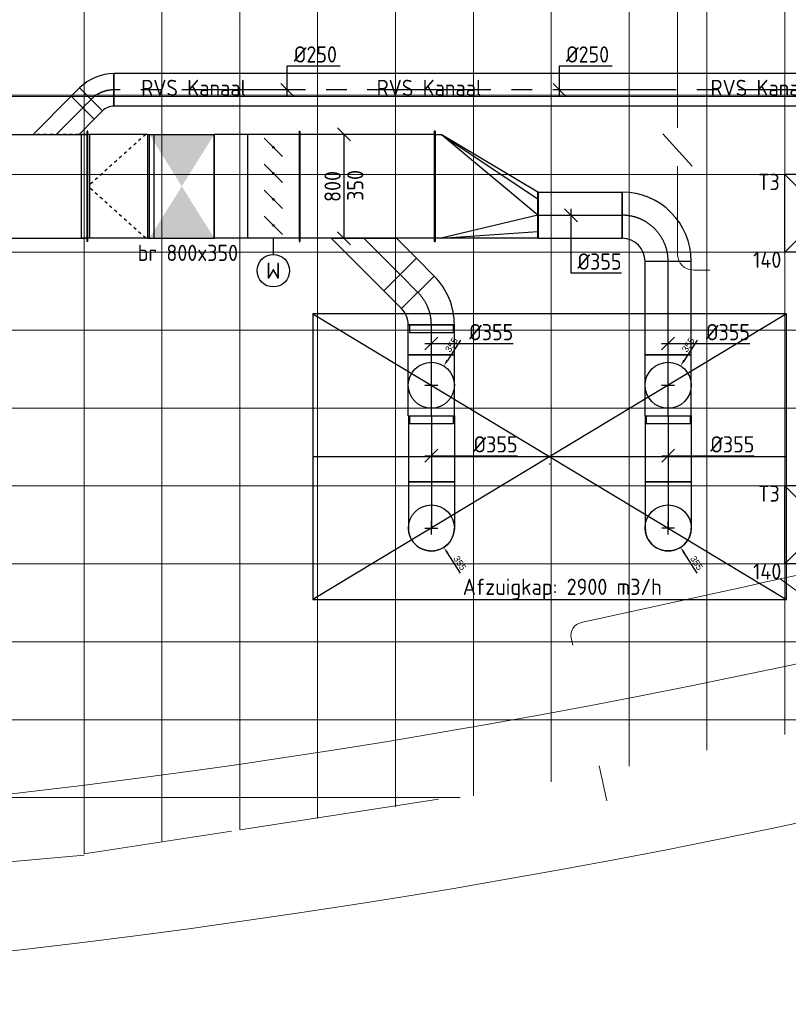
# Model space of a CAD drawing. Header units: millimetres. Extents: x -72425 to 38660, y 7096 to 51783.
# Tile 9 of 54: x -39297 to -33373, y 7096 to 14679. Entities that reach past the tile are written whole.
import ezdxf
from ezdxf.enums import TextEntityAlignment as Align

# ---------------------------------------------------------------- set-up
doc = ezdxf.new("R2010")
doc.units = ezdxf.units.MM
doc.header["$LTSCALE"] = 50
doc.linetypes.add('CENTER2', pattern=[28.575, 19.05, -3.175, 3.175, -3.175])
doc.linetypes.add('STREEPJES', pattern=[0.1, 0.05, -0.05])
for name, color, linetype in [('00att025', 7, 'Continuous'), ('NU-AIR', 6, 'Continuous'), ('WL$1----', 3, 'Continuous'), ('WL570---_RETOUR', 100, 'Continuous'), ('WL570---_RETOUR_HL', 1, 'Continuous'), ('WL570---_TOEVOER', 200, 'Continuous'), ('WL570---_TOEVOER_RST', 3, 'Continuous'), ('WL570---_TOEVOER_RST_HL', 1, 'Continuous'), ('WM570---_RETOUR', 2, 'Continuous'), ('WM570---_RETOUR_PR', 2, 'Continuous'), ('WM570---_TOEVOER', 2, 'Continuous'), ('WM570---_TOEVOER_RST_PR', 1, 'Continuous')]:
    doc.layers.add(name, color=color, linetype=linetype)
for name, color, linetype, lineweight in [('WL570---_BESTAAND-HARTLIJN', 161, 'Continuous', 0), ('WL570---_BESTAAND-MAATVOERING', 161, 'Continuous', 0), ('WL570---_BESTAAND-RETOUR', 140, 'Continuous', 0), ('WL570---_BESTAAND-TOEVOER', 180, 'Continuous', 0), ('WL570---_DEMONTEREN', 10, 'Continuous', 0)]:
    doc.layers.add(name, color=color, linetype=linetype, lineweight=lineweight)
doc.layers.get('WL570---_DEMONTEREN').off()
doc.styles.add('BURO-018', font='ISO96.shx', dxfattribs={"height": 90})
doc.styles.add('BURO-025', font='ISO96.shx', dxfattribs={"height": 125})
doc.styles.add('TSFONT', font='ARIAL.TTF')
doc.dimstyles.new('METOS', dxfattribs={"dimscale": 20, "dimtxt": 2.5, "dimasz": 2.5, "dimexe": 1.25, "dimexo": 0.625, "dimtad": 1, "dimdec": 0, "dimrnd": 10, "dimdsep": 46, "dimtxsty": 'TSFONT', "dimcen": 2.5, "dimclrd": 1, "dimclre": 1, "dimclrt": 2, "dimadec": 0, "dimazin": 0, "dimtfac": 1, "dimtdec": 0, "dimtix": 1, "dimtofl": 0, "dimtmove": 2, "dimatfit": 3, "dimfxl": 0, "dimtolj": 1, "dimtzin": 0, "dimarcsym": 0})

# ---------------------------------------------------------------- blocks, each defined once
blk = doc.blocks.new('A$C33D74301')
at = {"color": 8, "linetype": 'Continuous', "lineweight": 13}
for p, q in [((-31800, -24200), (-31800, -35354.8)), ((-31200, -24200), (-31200, -35232.3)), ((-30600, -24200), (-30600, -35109.8)), ((-30000, -24200), (-30000, -34988)), ((-35400, -35909.4), (-35400, -24725)), ((-34800, -35810.2), (-34800, -24725)), ((-34200, -24725), (-34200, -35723.4)), ((-33600, -24725), (-33600, -35634.8)), ((-33000, -24725), (-33000, -35546.3)), ((-32400, -24725), (-32400, -35462.3)), ((-34250, -29525), (-34250, -29525)), ((-59350, -30075), (-34200, -30075)), ((-34200, -30075), (-18000, -30075)), ((-59350, -30675), (-34200, -30675)), ((-34200, -30675), (-18000, -30675)), ((-59350, -31275), (-34200, -31275)), ((-34200, -31275), (-18266.1, -31275)), ((-59350, -31875), (-34200, -31875)), ((-34200, -31875), (-19750.4, -31875)), ((-59350, -32475), (-34200, -32475)), ((-34200, -32475), (-21271.2, -32475)), ((-59350, -33075), (-34200, -33075)), ((-34200, -33075), (-23024.9, -33075)), ((-59350, -33675), (-34200, -33675)), ((-34200, -33675), (-24842.5, -33675)), ((-59200.8, -34275), (-34200, -34275)), ((-34200, -34275), (-27019.7, -34275)), ((-56794.7, -34875), (-34200, -34875)), ((-34200, -34875), (-29443.2, -34875)), ((-54160.8, -35475), (-34200, -35475)), ((-34200, -35475), (-32500.6, -35475)), ((-34197, -35722.9), (-32669.5, -35486.2)), ((-35400, -35909.4), (-34263.3, -35733.2)), ((-36600, -36025.8), (-35399.2, -35918.2))]:
    blk.add_line(p, q, dxfattribs=at)
blk = doc.blocks.new('VBX1251250012525000')
blk.add_lwpolyline([(50, -112.5), (300, -112.5), (300, 112.5), (50, 112.5)], close=True)
for points in [[(50, 62.5), (0, 62.5), (0, -62.5), (50, -62.5)], [(300, -62.5), (350, -62.5), (350, 62.5), (300, 62.5)]]:
    blk.add_lwpolyline(points)
at = {"layer": 'WL570---_BESTAAND-HARTLIJN'}
blk.add_line((300, 0), (350, 0), dxfattribs=at)
at = {"layer": 'WL570---_BESTAAND-TOEVOER'}
blk.add_line((50, -112.5), (300, 112.5), dxfattribs=at)
blk = doc.blocks.new('KARO')
for p, q in [((1, 0.5), (0, 0.5)), ((0, -0.5), (1, -0.5))]:
    blk.add_line(p, q)
at = {"invisible_edges": 15}
blk.add_3dface([(0, 0.5), (0, -0.5), (1, -0.5), (1, 0.5)], dxfattribs=at)
at = {"layer": 'WL570---_BESTAAND-HARTLIJN'}
blk.add_line((0, 0), (1, 0), dxfattribs=at)
blk = doc.blocks.new('OBO10000090H')
blk.add_lwpolyline([(50, -100, 0.414214), (-100, 50), (-100, -50, -0.414214), (-50, -100)], format="xyb", close=True)
at = {"invisible_edges": 15}
for points in [[(-91.3, -50.8), (-74, 47.7), (-100, 50), (-100, -50)], [(-82.9, -53), (-48.7, 41), (-74, 47.7), (-91.3, -50.8)], [(-75, -56.7), (-25, 29.9), (-48.7, 41), (-82.9, -53)], [(-67.9, -61.7), (-3.6, 14.9), (-25, 29.9), (-75, -56.7)], [(-61.7, -67.9), (14.9, -3.6), (-3.6, 14.9), (-67.9, -61.7)], [(-56.7, -75), (29.9, -25), (14.9, -3.6), (-61.7, -67.9)], [(-53, -82.9), (41, -48.7), (29.9, -25), (-56.7, -75)], [(-50.8, -91.3), (47.7, -74), (41, -48.7), (-53, -82.9)], [(-50, -100), (50, -100), (47.7, -74), (-50.8, -91.3)]]:
    blk.add_3dface(points, dxfattribs=at)
at = {"layer": 'WL570---_BESTAAND-HARTLIJN'}
blk.add_arc((-100, -100), 100, 0, 90, dxfattribs=at)
blk = doc.blocks.new('OSV1251000640K')
blk.add_lwpolyline([(-64, -62.5), (0, -50), (0, 50), (-64, 62.5)], close=True)
at = {"layer": 'WL570---_BESTAAND-HARTLIJN'}
blk.add_line((-64, 0), (0, 0), dxfattribs=at)
blk = doc.blocks.new('OTS12512510000H')
blk.add_lwpolyline([(-100, -62.5), (100, -62.5), (100, 62.5), (50, 112.5), (-50, 112.5), (-100, 62.5)], close=True)
at = {"layer": 'WL570---_BESTAAND-HARTLIJN'}
blk.add_line((-100, 0), (100, 0), dxfattribs=at)
at = {"layer": 'WL570---_BESTAAND-RETOUR'}
blk.add_lwpolyline([(-100, 0), (0, 112.5), (100, 0)], dxfattribs=at)
blk = doc.blocks.new('OBO12500090H')
blk.add_lwpolyline([(62.5, -125, 0.414214), (-125, 62.5), (-125, -62.5, -0.414214), (-62.5, -125)], format="xyb", close=True)
at = {"invisible_edges": 15}
for points in [[(-114.1, -63.4), (-92.4, 59.7), (-125, 62.5), (-125, -62.5)], [(-103.6, -66.3), (-60.9, 51.2), (-92.4, 59.7), (-114.1, -63.4)], [(-93.8, -70.9), (-31.2, 37.4), (-60.9, 51.2), (-103.6, -66.3)], [(-84.8, -77.1), (-4.5, 18.6), (-31.2, 37.4), (-93.8, -70.9)], [(-77.1, -84.8), (18.6, -4.5), (-4.5, 18.6), (-84.8, -77.1)], [(-70.9, -93.8), (37.4, -31.2), (18.6, -4.5), (-77.1, -84.8)], [(-66.3, -103.6), (51.2, -60.9), (37.4, -31.2), (-70.9, -93.8)], [(-63.4, -114.1), (59.7, -92.4), (51.2, -60.9), (-66.3, -103.6)], [(-62.5, -125), (62.5, -125), (59.7, -92.4), (-63.4, -114.1)]]:
    blk.add_3dface(points, dxfattribs=at)
at = {"layer": 'WL570---_BESTAAND-HARTLIJN'}
blk.add_arc((-125, -125), 125, 0, 90, dxfattribs=at)
blk = doc.blocks.new('*U609')
at = {"color": 0, "ltscale": 10}
for p, q in [((300, 300, -2500), (-300, 300, -2500)), ((-300, -300, -2500), (-300, 300, -2500)), ((300, -300, -2500), (-300, 300, -2500)), ((-300, -300, -2500), (300, 300, -2500)), ((300, -300, -2500), (300, 300, -2500)), ((300, -300, -2500), (-300, -300, -2500))]:
    blk.add_line(p, q, dxfattribs=at)
at = {"layer": 'WL570---_TOEVOER_RST_HL', "linetype": 'CENTER2'}
blk.add_circle((0, 0, -2500), 0.075, dxfattribs=at)
at = {"layer": 'WL570---_TOEVOER_RST', "color": 2, "style": 'BURO-025'}
for tag in ['MC', 'Q']:
    blk.add_attdef(tag, text='', height=125, dxfattribs=at).set_placement((0, 0), align=Align.MIDDLE)
at = {"layer": 'WM570---_TOEVOER_RST_PR', "color": 2, "style": 'BURO-025'}
blk.add_attdef('POSNR', text='', height=125, dxfattribs=at).set_placement((0, 0), align=Align.MIDDLE)
blk = doc.blocks.new('*D804')
at = {"layer": 'Defpoints', "color": 0}
for p in [(-36028, 12013), (-36220.1, 11714.5)]:
    blk.add_point(p, dxfattribs=at)
at = {"layer": 'NU-AIR', "color": 1, "lineweight": -2}
for p, q in [((-35900.4, 12211.3), (-36001, 12055.1)), ((-36124.1, 11813.7), (-36124.1, 11913.7)), ((-36174.1, 11863.7), (-36074.1, 11863.7))]:
    blk.add_line(p, q, dxfattribs=at)
at = {"layer": 'NU-AIR', "color": 1}
blk.add_solid([(-36008, 12059.6), (-35994, 12050.6), (-36028, 12013)], dxfattribs=at)
at = {"layer": 'NU-AIR', "color": 2, "insert": (-35969.2, 12174.8), "char_height": 50, "attachment_point": 5, "rotation": 57.24375, "style": 'TSFONT'}
blk.add_mtext('\\A1;355', dxfattribs=at)
blk = doc.blocks.new('*D805')
at = {"layer": 'Defpoints', "color": 0}
for p in [(-34203.3, 12013), (-34395.3, 11714.5)]:
    blk.add_point(p, dxfattribs=at)
at = {"layer": 'NU-AIR', "color": 1, "lineweight": -2}
for p, q in [((-34075.7, 12211.3), (-34176.2, 12055.1)), ((-34299.3, 11813.7), (-34299.3, 11913.7)), ((-34349.3, 11863.7), (-34249.3, 11863.7))]:
    blk.add_line(p, q, dxfattribs=at)
at = {"layer": 'NU-AIR', "color": 1}
blk.add_solid([(-34183.2, 12059.6), (-34169.2, 12050.6), (-34203.3, 12013)], dxfattribs=at)
at = {"layer": 'NU-AIR', "color": 2, "insert": (-34144.4, 12174.8), "char_height": 50, "attachment_point": 5, "rotation": 57.24375, "style": 'TSFONT'}
blk.add_mtext('\\A1;355', dxfattribs=at)
blk = doc.blocks.new('*D806')
at = {"layer": 'Defpoints', "color": 0}
for p in [(-36220, 10913.6), (-36027.8, 10615.1)]:
    blk.add_point(p, dxfattribs=at)
at = {"layer": 'NU-AIR', "color": 1, "lineweight": -2}
for p, q in [((-36123.9, 10714.3), (-36123.9, 10814.3)), ((-36173.9, 10764.3), (-36073.9, 10764.3)), ((-35900.2, 10416.8), (-36000.7, 10573))]:
    blk.add_line(p, q, dxfattribs=at)
at = {"layer": 'NU-AIR', "color": 1}
blk.add_solid([(-35993.7, 10577.5), (-36007.7, 10568.5), (-36027.8, 10615.1)], dxfattribs=at)
at = {"layer": 'NU-AIR', "color": 2, "insert": (-35904.9, 10494.5), "char_height": 50, "attachment_point": 5, "rotation": 302.77421, "style": 'TSFONT'}
blk.add_mtext('\\A1;355', dxfattribs=at)
blk = doc.blocks.new('*D807')
at = {"layer": 'Defpoints', "color": 0}
for p in [(-34395.2, 10914.1), (-34203, 10615.6)]:
    blk.add_point(p, dxfattribs=at)
at = {"layer": 'NU-AIR', "color": 1, "lineweight": -2}
for p, q in [((-34299.1, 10714.9), (-34299.1, 10814.9)), ((-34349.1, 10764.9), (-34249.1, 10764.9)), ((-34075.4, 10417.4), (-34176, 10573.6))]:
    blk.add_line(p, q, dxfattribs=at)
at = {"layer": 'NU-AIR', "color": 1}
blk.add_solid([(-34169, 10578.1), (-34183, 10569.1), (-34203, 10615.6)], dxfattribs=at)
at = {"layer": 'NU-AIR', "color": 2, "insert": (-34080.2, 10495.1), "char_height": 50, "attachment_point": 5, "rotation": 302.77421, "style": 'TSFONT'}
blk.add_mtext('\\A1;355', dxfattribs=at)
blk = doc.blocks.new('*U743')
at = {"color": 0, "ltscale": 10}
for p, q in [((0, 177.5), (508.4, 177.5)), ((0, -168.8), (0, 177.5)), ((508.4, 177.5), (508.4, -177.5)), ((0, -177.5), (508.4, -177.5))]:
    blk.add_line(p, q, dxfattribs=at)
at = {"layer": 'WL570---_RETOUR_HL', "linetype": 'CENTER2'}
blk.add_line((0, 0), (508.4, 0), dxfattribs=at)
at = {"layer": 'WM570---_RETOUR_PR', "color": 2, "style": 'BURO-025'}
blk.add_attdef('POSNR', text='', height=125, dxfattribs=at).set_placement((0, 0), align=Align.MIDDLE)
blk = doc.blocks.new('*U744')
at = {"color": 0, "ltscale": 10}
for p, q in [((-355, 177.5), (-308.3, 177.5)), ((-355, -177.5), (-355, 177.5)), ((-308.3, 177.5), (-218, 177.5)), ((-218, 177.5), (-137, 177.5)), ((-137, 177.5), (-70.9, 177.5)), ((-70.9, 177.5), (-24.2, 177.5)), ((-24.2, 177.5), (0, 177.5)), ((-355, -177.5), (-308.3, -177.5)), ((-308.3, -177.5), (-218, -177.5)), ((-218, -177.5), (-137, -177.5)), ((-137, -177.5), (-70.9, -177.5)), ((-70.9, -177.5), (-24.2, -177.5)), ((-24.2, -177.5), (0, -177.5))]:
    blk.add_line(p, q, dxfattribs=at)
blk.add_arc((0, 0), 177.5, 270, 90, dxfattribs=at)
at = {"layer": 'WL570---_RETOUR_HL', "linetype": 'CENTER2'}
blk.add_line((-355, 0), (0, 0), dxfattribs=at)
at = {"layer": 'WM570---_RETOUR_PR', "color": 2, "style": 'BURO-025'}
blk.add_attdef('POSNR', text='', height=125, dxfattribs=at).set_placement((0, 0), align=Align.MIDDLE)
blk = doc.blocks.new('*U745')
at = {"color": 0, "ltscale": 10}
for p, q in [((-235.5, 168.625), (-295.8, 168.625)), ((-295.8, -168.625), (-295.8, 168.625)), ((-235.5, 177.5), (0, 177.5)), ((-235.5, 177.5), (-235.5, -177.5)), ((0, 177.5), (235.5, 177.5)), ((235.5, 177.5), (235.5, -177.5)), ((-235.5, -168.625), (-295.8, -168.625)), ((-235.5, -177.5), (0, -177.5)), ((0, -177.5), (235.5, -177.5))]:
    blk.add_line(p, q, dxfattribs=at)
at = {"layer": 'WL570---_RETOUR_HL', "linetype": 'CENTER2'}
blk.add_line((-235.5, 0), (235.5, 0), dxfattribs=at)
blk.add_circle((0, 0), 0.075, dxfattribs=at)
at = {"layer": 'WM570---_RETOUR_PR', "color": 2, "style": 'BURO-025'}
blk.add_attdef('POSNR', text='', height=125, dxfattribs=at).set_placement((0, 0), align=Align.MIDDLE)
blk = doc.blocks.new('*U746')
at = {"color": 0, "ltscale": 10}
for p, q in [((-21.6, 229.5), (229.5, -21.6)), ((-147, 168.6), (-207.3, 168.6)), ((-207.3, -168.6), (-207.3, 168.6)), ((-147, -177.5), (-147, 177.5)), ((-147, -168.6), (-147, 168.6)), ((-147, -168.6), (-207.3, -168.6))]:
    blk.add_line(p, q, dxfattribs=at)
for radius in [177.4, 532.4]:
    blk.add_arc((-147, 354.9), radius, 270, 315, dxfattribs=at)
at = {"layer": 'WL570---_RETOUR_HL', "linetype": 'CENTER2'}
blk.add_arc((-147, 354.9), 354.9, 270, 315, dxfattribs=at)
at = {"layer": 'WM570---_RETOUR_PR', "color": 2, "style": 'BURO-025'}
blk.add_attdef('POSNR', text='', height=125, dxfattribs=at).set_placement((0, 0), align=Align.MIDDLE)
blk = doc.blocks.new('*U747')
at = {"color": 0, "ltscale": 10}
for p, q in [((0, 177.5), (229.6, 177.5)), ((0, -177.5), (0, 177.5)), ((229.6, 177.5), (229.6, -177.5)), ((0, -177.5), (229.6, -177.5))]:
    blk.add_line(p, q, dxfattribs=at)
at = {"layer": 'WL570---_RETOUR_HL', "linetype": 'CENTER2'}
blk.add_line((0, 0), (229.6, 0), dxfattribs=at)
at = {"layer": 'WM570---_RETOUR_PR', "color": 2, "style": 'BURO-025'}
blk.add_attdef('POSNR', text='', height=125, dxfattribs=at).set_placement((0, 0), align=Align.MIDDLE)
blk = doc.blocks.new('*U748')
at = {"color": 0, "ltscale": 10}
for p, q in [((-235.5, 168.625), (-295.8, 168.625)), ((-295.8, -168.625), (-295.8, 168.625)), ((-235.5, 177.5), (0, 177.5)), ((-235.5, 177.5), (-235.5, -177.5)), ((0, 177.5), (235.5, 177.5)), ((235.5, 177.5), (235.5, -177.5)), ((-235.5, -168.625), (-295.8, -168.625)), ((-235.5, -177.5), (0, -177.5)), ((0, -177.5), (235.5, -177.5))]:
    blk.add_line(p, q, dxfattribs=at)
at = {"layer": 'WL570---_RETOUR_HL', "linetype": 'CENTER2'}
blk.add_line((-235.5, 0), (235.5, 0), dxfattribs=at)
blk.add_circle((0, 0), 0.075, dxfattribs=at)
at = {"layer": 'WM570---_RETOUR_PR', "color": 2, "style": 'BURO-025'}
blk.add_attdef('POSNR', text='', height=125, dxfattribs=at).set_placement((0, 0), align=Align.MIDDLE)
blk = doc.blocks.new('*U749')
at = {"color": 0, "ltscale": 10}
for p, q in [((0, 251), (153.8, 404.8)), ((153.8, 404.8), (404.8, 153.8)), ((0, -251), (0, 251)), ((0, -251), (404.8, 153.8))]:
    blk.add_line(p, q, dxfattribs=at)
at = {"layer": 'WL570---_RETOUR_HL', "linetype": 'CENTER2'}
blk.add_line((0, 0), (279.3, 279.3), dxfattribs=at)
at = {"layer": 'WM570---_RETOUR_PR', "color": 2, "style": 'BURO-025'}
blk.add_attdef('POSNR', text='', height=125, dxfattribs=at).set_placement((0, 0), align=Align.MIDDLE)
blk = doc.blocks.new('*U750')
at = {"color": 0, "ltscale": 10}
for p, q in [((0, 177.5), (194.2, 177.5)), ((0, -177.5), (0, 177.5)), ((194.2, 177.5), (194.2, -177.5)), ((0, -177.5), (194.2, -177.5))]:
    blk.add_line(p, q, dxfattribs=at)
at = {"layer": 'WL570---_RETOUR_HL', "linetype": 'CENTER2'}
blk.add_line((0, 0), (194.2, 0), dxfattribs=at)
at = {"layer": 'WM570---_RETOUR_PR', "color": 2, "style": 'BURO-025'}
blk.add_attdef('POSNR', text='', height=125, dxfattribs=at).set_placement((0, 0), align=Align.MIDDLE)
blk = doc.blocks.new('*U751')
at = {"color": 0, "ltscale": 10}
for p, q in [((0, 177.5), (719.1, 177.5)), ((0, -177.5), (0, 177.5)), ((719.1, 177.5), (719.1, -177.5)), ((0, -177.5), (719.1, -177.5))]:
    blk.add_line(p, q, dxfattribs=at)
at = {"layer": 'WL570---_RETOUR_HL', "linetype": 'CENTER2'}
blk.add_line((0, 0), (719.1, 0), dxfattribs=at)
at = {"layer": 'WM570---_RETOUR_PR', "color": 2, "style": 'BURO-025'}
blk.add_attdef('POSNR', text='', height=125, dxfattribs=at).set_placement((0, 0), align=Align.MIDDLE)
blk = doc.blocks.new('*U752')
at = {"color": 0, "ltscale": 10}
blk.add_line((-355, -177.5, 1.2), (-355, 177.5, 1.2), dxfattribs=at)
for radius in [532.5, 177.5]:
    blk.add_arc((-355, -355, 1.2), radius, 360, 90, dxfattribs=at)
at = {"layer": 'WL570---_RETOUR_HL', "linetype": 'CENTER2'}
blk.add_arc((-355, -355, 1.2), 355, 0, 90, dxfattribs=at)
at = {"layer": 'WM570---_RETOUR_PR', "color": 2, "style": 'BURO-025'}
blk.add_attdef('POSNR', text='', height=125, dxfattribs=at).set_placement((0, 0), align=Align.MIDDLE)
blk = doc.blocks.new('*U753')
at = {"color": 0, "ltscale": 10}
for p, q in [((-509.8, 400), (-559.8, 400)), ((-559.8, -400), (-559.8, 400)), ((-495.8, 400), (-509.8, 400)), ((-495.8, -400), (-495.8, 400)), ((-50, 400), (-495.8, 400)), ((-50, 400), (0, 400)), ((-50, 400), (-50, -400)), ((0, -400), (0, 400)), ((-509.8, -400), (-559.8, -400)), ((-495.8, -400), (-509.8, -400)), ((-50, -400), (-495.8, -400)), ((-50, -400), (0, -400))]:
    blk.add_line(p, q, dxfattribs=at)
at = {"color": 9, "linetype": 'STREEPJES', "ltscale": 10}
for p in [(-64, 400, -175), (-64, -400, -175)]:
    blk.add_line(p, (-509.8, 0, -125), dxfattribs=at)
at = {"layer": 'WM570---_RETOUR_PR', "color": 2, "style": 'BURO-025'}
blk.add_attdef('POSNR', text='', height=125, dxfattribs=at).set_placement((0, 0), align=Align.MIDDLE)
blk = doc.blocks.new('*U754')
at = {"color": 0, "ltscale": 10}
for p, q in [((0, 176.8), (293.4, -116.7)), ((293.4, -116.7), (116.7, -293.4)), ((0, -176.8), (116.7, -293.4))]:
    blk.add_line(p, q, dxfattribs=at)
at = {"color": 9, "linetype": 'STREEPJES', "ltscale": 10}
blk.add_line((0, -176.8), (0, 176.8), dxfattribs=at)
at = {"layer": 'WL570---_RETOUR_HL', "linetype": 'CENTER2'}
blk.add_line((0, 0), (205.1, -205.1), dxfattribs=at)
at = {"layer": 'WM570---_RETOUR_PR', "color": 2, "style": 'BURO-025'}
blk.add_attdef('POSNR', text='', height=125, dxfattribs=at).set_placement((0, 0), align=Align.MIDDLE)
blk = doc.blocks.new('*U755')
at = {"color": 0, "ltscale": 10}
for p, q in [((0, 125), (91.1, 125)), ((0, -125), (0, 125)), ((91.1, 125), (91.1, -125)), ((0, -125), (91.1, -125))]:
    blk.add_line(p, q, dxfattribs=at)
at = {"layer": 'WL570---_RETOUR_HL', "linetype": 'CENTER2'}
blk.add_line((0, 0), (91.1, 0), dxfattribs=at)
at = {"layer": 'WM570---_RETOUR_PR', "color": 2, "style": 'BURO-025'}
blk.add_attdef('POSNR', text='', height=125, dxfattribs=at).set_placement((0, 0), align=Align.MIDDLE)
blk = doc.blocks.new('*U756')
at = {"layer": 'WM570---_RETOUR', "color": 0, "ltscale": 10}
for p, q in [((0, 185.5), (407.1, 185.5)), ((0, -50), (0, 185.5)), ((50, -50), (-50, 50))]:
    blk.add_line(p, q, dxfattribs=at)
at = {"layer": 'WM570---_RETOUR', "color": 0, "style": 'BURO-025'}
blk.add_text('%%c250', height=125, dxfattribs=at).set_placement((50, 210.5))
blk = doc.blocks.new('*U757')
at = {"layer": 'WM570---_RETOUR', "color": 0, "ltscale": 10}
for p, q in [((-50, -50), (50, 50)), ((-50, 0), (663.8, 0))]:
    blk.add_line(p, q, dxfattribs=at)
at = {"layer": 'WM570---_RETOUR', "color": 0, "style": 'BURO-025'}
blk.add_text('%%c355', height=125, dxfattribs=at).set_placement((324.5, 25))
blk = doc.blocks.new('*U758')
at = {"layer": 'WM570---_RETOUR', "color": 0, "ltscale": 10}
for p, q in [((-50, -50), (50, 50)), ((-50, 0), (630.6, 0))]:
    blk.add_line(p, q, dxfattribs=at)
at = {"layer": 'WM570---_RETOUR', "color": 0, "style": 'BURO-025'}
blk.add_text('%%c355', height=125, dxfattribs=at).set_placement((291.3, 25))
blk = doc.blocks.new('*U772')
at = {"ltscale": 10}
for points in [[(-250, 400), (250, 400), (0, 0)], [(-250, -400), (250, -400), (0, 0)]]:
    blk.add_hatch(color=256, dxfattribs=at).paths.add_polyline_path(points)
for p, q in [((-250, 400), (250, 400)), ((-250, -400), (-250, 400)), ((250, -400), (250, 400)), ((-250, -400), (250, -400))]:
    blk.add_line(p, q, dxfattribs=at)
at = {"layer": 'WL570---_RETOUR', "color": 2, "style": 'BURO-025'}
blk.add_attdef('I', text='', height=125, dxfattribs=at).set_placement((0, 0), align=Align.MIDDLE)
at = {"layer": 'WM570---_RETOUR_PR', "color": 2, "style": 'BURO-025'}
blk.add_attdef('POSNR', text='', height=125, dxfattribs=at).set_placement((0, 0), align=Align.MIDDLE)
blk = doc.blocks.new('*U773')
at = {"color": 0, "ltscale": 10}
for p, q in [((0, 400), (255.2, 400)), ((0, -400), (0, 400)), ((255.2, -400), (255.2, 400)), ((0, -400), (255.2, -400))]:
    blk.add_line(p, q, dxfattribs=at)
at = {"layer": 'WM570---_RETOUR_PR', "color": 2, "style": 'BURO-025'}
blk.add_attdef('POSNR', text='', height=125, dxfattribs=at).set_placement((0, 0), align=Align.MIDDLE)
blk = doc.blocks.new('SW3048-MOT')
at = {"color": 0, "linetype": 'Continuous'}
blk.add_line((0, 0), (0, 2.5), dxfattribs=at)
blk.add_circle((0, 5), 2.5, dxfattribs=at)
at = {"color": 0, "linetype": 'Continuous', "style": 'BURO-018', "flags": 1}
blk.add_attdef('W_ID', (0, 0), '', height=1.8, dxfattribs=at)
at = {"layer": '00att025', "linetype": 'Continuous', "style": 'BURO-025'}
blk.add_text('M', height=2.5, dxfattribs=at).set_placement((0, 5), align=Align.MIDDLE)
blk = doc.blocks.new('*U774')
at = {"color": 0, "ltscale": 10}
for p, q in [((0, 125), (12906.1, 125)), ((12906.1, 125), (12906.1, -125)), ((0, -125), (12906.1, -125))]:
    blk.add_line(p, q, dxfattribs=at)
at = {"layer": 'WL570---_RETOUR_HL', "linetype": 'CENTER2'}
blk.add_line((0, 0), (12906.1, 0), dxfattribs=at)
at = {"layer": 'WM570---_RETOUR_PR', "color": 2, "style": 'BURO-025'}
blk.add_attdef('POSNR', text='', height=125, dxfattribs=at).set_placement((0, 0), align=Align.MIDDLE)
blk = doc.blocks.new('*U775')
at = {"layer": 'WM570---_RETOUR', "color": 0, "ltscale": 10}
for p, q in [((0, 185.5), (407.1, 185.5)), ((0, -50), (0, 185.5)), ((50, -50), (-50, 50))]:
    blk.add_line(p, q, dxfattribs=at)
at = {"layer": 'WM570---_RETOUR', "color": 0, "style": 'BURO-025'}
blk.add_text('%%c250', height=125, dxfattribs=at).set_placement((50, 210.5))
blk = doc.blocks.new('*U776')
at = {"color": 0, "ltscale": 10}
for p, q in [((-10.7, 157.2), (161.6, -15.1)), ((-103.6, -125), (-103.6, 125))]:
    blk.add_line(p, q, dxfattribs=at)
for radius in [125.1, 375.1]:
    blk.add_arc((-103.6, 250.1), radius, 270, 315, dxfattribs=at)
at = {"layer": 'WL570---_RETOUR_HL', "linetype": 'CENTER2'}
blk.add_arc((-103.6, 250.1), 250.1, 270, 315, dxfattribs=at)
at = {"layer": 'WM570---_RETOUR_PR', "color": 2, "style": 'BURO-025'}
blk.add_attdef('POSNR', text='', height=125, dxfattribs=at).set_placement((0, 0), align=Align.MIDDLE)
blk = doc.blocks.new('*U777')
at = {"ltscale": 10}
h = blk.add_hatch(color=256, dxfattribs=at)
edge = h.paths.add_edge_path()
edge.add_ellipse((0, 300), major_axis=(6.67, 0), ratio=1, start_angle=0, end_angle=360)
h = blk.add_hatch(color=256, dxfattribs=at)
edge = h.paths.add_edge_path()
edge.add_ellipse((0, 100), major_axis=(6.67, 0), ratio=1, start_angle=0, end_angle=360)
h = blk.add_hatch(color=256, dxfattribs=at)
edge = h.paths.add_edge_path()
edge.add_ellipse((0, -100), major_axis=(6.67, 0), ratio=1, start_angle=0, end_angle=360)
h = blk.add_hatch(color=256, dxfattribs=at)
edge = h.paths.add_edge_path()
edge.add_ellipse((0, -300), major_axis=(6.67, 0), ratio=1, start_angle=0, end_angle=360)
for p, q in [((-200, 400), (200, 400)), ((-200, -400), (-200, 400)), ((200, -400), (200, 400)), ((-70.7, 370.7), (70.7, 229.3)), ((-70.7, 170.7), (70.7, 29.3)), ((-70.7, -29.3), (70.7, -170.7)), ((-70.7, -229.3), (70.7, -370.7)), ((-200, -400), (200, -400))]:
    blk.add_line(p, q, dxfattribs=at)
for centre in [(0, 300), (0, 100), (0, -100), (0, -300)]:
    blk.add_circle(centre, 6.67, dxfattribs=at)
at = {"layer": 'WL570---_RETOUR', "color": 2, "style": 'BURO-025'}
blk.add_attdef('I', text='', height=125, dxfattribs=at).set_placement((0, 0), align=Align.MIDDLE)
at = {"layer": 'WM570---_RETOUR_PR', "color": 2, "style": 'BURO-025'}
blk.add_attdef('POSNR', text='', height=125, dxfattribs=at).set_placement((0, 0), align=Align.MIDDLE)
blk = doc.blocks.new('*U779')
at = {"color": 0, "ltscale": 10}
for p, q in [((0, 425), (5, 425)), ((0, -425), (0, 425)), ((5, -425), (5, 425)), ((5, 400), (4644.8, 400)), ((4649.8, 425), (4644.8, 425)), ((4644.8, -425), (4644.8, 425)), ((4649.8, -425), (4649.8, 425)), ((0, -425), (5, -425)), ((5, -400), (4644.8, -400)), ((4649.8, -425), (4644.8, -425))]:
    blk.add_line(p, q, dxfattribs=at)
at = {"layer": 'WM570---_RETOUR_PR', "color": 2, "style": 'BURO-025'}
blk.add_attdef('POSNR', text='', height=125, dxfattribs=at).set_placement((0, 0), align=Align.MIDDLE)
blk = doc.blocks.new('*U781')
at = {"color": 0, "ltscale": 10}
for p, q in [((0, 425), (5, 425)), ((0, -425), (0, 425)), ((5, -425), (5, 425)), ((5, 400), (1039.5, 400)), ((1044.5, 425), (1039.5, 425)), ((1039.5, -425), (1039.5, 425)), ((1044.5, -425), (1044.5, 425)), ((0, -425), (5, -425)), ((5, -400), (1039.5, -400)), ((1044.5, -425), (1039.5, -425))]:
    blk.add_line(p, q, dxfattribs=at)
at = {"layer": 'WM570---_RETOUR_PR', "color": 2, "style": 'BURO-025'}
blk.add_attdef('POSNR', text='', height=125, dxfattribs=at).set_placement((0, 0), align=Align.MIDDLE)
blk = doc.blocks.new('*U782')
at = {"layer": 'WM570---_RETOUR', "color": 0, "ltscale": 10}
for p, q in [((50, 350), (-50, 450)), ((0, 400), (0, -400)), ((50, -450), (-50, -350))]:
    blk.add_line(p, q, dxfattribs=at)
at = {"layer": 'WM570---_RETOUR', "color": 0, "style": 'BURO-025'}
for s, p in [('800', (-25, -120.5)), ('350', (150, -111.6)), ('350', (150, -111.6))]:
    blk.add_text(s, height=125, rotation=90, dxfattribs=at).set_placement(p)
blk = doc.blocks.new('*U783')
at = {"color": 0, "ltscale": 10}
for p, q in [((0, 177.5, 2.5), (643.4, 177.5, 2.5)), ((0, -177.5, 2.5), (0, 177.5, 2.5)), ((643.4, 177.5, 2.5), (643.4, -177.5, 2.5)), ((0, -177.5, 2.5), (643.4, -177.5, 2.5))]:
    blk.add_line(p, q, dxfattribs=at)
at = {"layer": 'WL570---_RETOUR_HL', "linetype": 'CENTER2'}
blk.add_line((0, 0, 2.5), (643.4, 0, 2.5), dxfattribs=at)
at = {"layer": 'WM570---_RETOUR_PR', "color": 2, "style": 'BURO-025'}
blk.add_attdef('POSNR', text='', height=125, dxfattribs=at).set_placement((0, 0), align=Align.MIDDLE)
blk = doc.blocks.new('*U784')
at = {"layer": 'WM570---_RETOUR', "color": 0, "ltscale": 10}
for p, q in [((50, -50), (-50, 50)), ((0, 50), (0, -444)), ((0, -444), (389.3, -444))]:
    blk.add_line(p, q, dxfattribs=at)
at = {"layer": 'WM570---_RETOUR', "color": 0, "style": 'BURO-025'}
blk.add_text('%%c355', height=125, dxfattribs=at).set_placement((50, -419))
blk = doc.blocks.new('*U785')
at = {"color": 0, "ltscale": 10}
for p, q in [((-5, 425), (0, 425)), ((-5, -425), (-5, 425)), ((0, -425), (0, 425)), ((0, 400), (45, 400)), ((790, -222.5), (45, 400)), ((45, 400), (790, -97)), ((790, -45), (45, 400)), ((795, -45), (790, -45)), ((790, -400), (790, -45)), ((795, -400), (795, -45)), ((790, -222.5), (45, -400)), ((45, -400), (790, -348)), ((-5, -425), (0, -425)), ((45, -400), (0, -400)), ((790, -400), (45, -400)), ((795, -400), (790, -400))]:
    blk.add_line(p, q, dxfattribs=at)
at = {"layer": 'WM570---_RETOUR_PR', "color": 2, "style": 'BURO-025'}
blk.add_attdef('POSNR', text='', height=125, dxfattribs=at).set_placement((0, 0), align=Align.MIDDLE)

msp = doc.modelspace()

# ---------------------------------------------------------------- block references
at = {"layer": 'WM570---_TOEVOER'}
msp.add_blockref('A$C33D74301', (-3400.3, 44163.1), dxfattribs=at)

# ---------------------------------------------------------------- next in the draw order: linework, layer by layer
at = {"layer": 'WL570---_BESTAAND-MAATVOERING'}
msp.add_line((-71225.3, 14098), (-22025.3, 14098), dxfattribs=at)
for radius, start, end in [(63040.6, 247.031394, 292.968331), (64240.6, 246.320689, 293.67904)]:
    msp.add_arc((-46625.2, 71336.7), radius, start, end, dxfattribs=at)
at = {"layer": 'WL570---_RETOUR'}
for p, q in [((-37036.8, 12413.9), (-33386.8, 10213.9)), ((-33386.8, 12413.9), (-37036.8, 10213.9)), ((-37036.8, 11313.9), (-33386.8, 11313.9)), ((-35211.5, 11254.2), (-35211.5, 11260.9))]:
    msp.add_line(p, q, dxfattribs=at)
msp.add_lwpolyline([(-37036.8, 10213.9), (-33386.8, 10213.9), (-33386.8, 12413.9), (-37036.8, 12413.9)], close=True, dxfattribs=at)
for centre in [(-36124.1, 11863.7), (-34299.3, 11863.7), (-36123.9, 10764.3), (-34299.1, 10764.9)]:
    msp.add_circle(centre, 177.5, dxfattribs=at)

# ---------------------------------------------------------------- next in the draw order: block references
at = {"layer": 'WL$1----', "xscale": 50, "yscale": 50, "zscale": 50, "rotation": 180}
msp.add_blockref('SW3048-MOT', (-37342.2, 12995.8), dxfattribs=at)
at = {"layer": 'WL570---_DEMONTEREN'}
for p, xscale, yscale, zscale, rotation in [((-34227.5, 16247.6), 2402.080479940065, 125, 125, 270), ((-34227.5, 12874.3), 634.0260554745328, 125, 125, 90), ((-33435.2, 10372.4), 158.6629846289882, 125, 125, 192.3539878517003), ((-34969.6, 10036.4), 1348.069124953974, 100, 100, 12.35398785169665), ((-35033.8, 9862), 56.55323533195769, 100, 100, 102.3539878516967), ((-34830.4, 8933.4), 275.9456809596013, 100, 100, 282.3539878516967)]:
    msp.add_blockref('KARO', p, dxfattribs=dict(at, xscale=xscale, yscale=yscale, zscale=zscale, rotation=rotation))
for name, p, rotation in [('VBX1251250012525000', (-34227.5, 13850.9), 270), ('OBO12500090H', (-34227.5, 12749.3), 180), ('OTS12512510000H', (-33337.6, 10393.8), 192.3539878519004), ('OSV1251000640K', (-33652.8, 10324.8), 192.3539878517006), ('OBO10000090H', (-35067.3, 10015), 102.3539878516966)]:
    msp.add_blockref(name, p, dxfattribs=dict(at, rotation=rotation))
at = {"layer": 'WL570---_DEMONTEREN', "xscale": 124.8134245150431, "yscale": 125, "zscale": 125}
msp.add_blockref('KARO', (-34102.5, 12749.3), dxfattribs=at)
at = {"layer": 'WL570---_RETOUR'}
for name, p, rotation in [('*U776', (-38673.8, 14138.7), 180), ('*U774', (-25664, 14138.7), 180), ('*U755', (-38746.9, 14065.3), 225), ('*U754', (-39016.3, 13795.8), 90), ('*U781', (-36097.7, 13395.8), 180), ('*U773', (-37542.2, 13395.8), 180), ('*U777', (-37342.2, 13395.8), 180), ('*U749', (-36644.6, 12995.8), 270), ('*U750', (-36228, 12579.2), 135), ('*U751', (-34299.3, 12099.2), 90), ('*U746', (-36124.1, 12475.3), 90), ('*U747', (-36124.1, 12098.7), 90), ('*U748', (-36124.1, 11863.2), 90), ('*U745', (-34299.3, 11863.7), 90), ('*U743', (-36123.9, 11627.7), 270), ('*U743', (-34299.1, 11628.2), 270), ('*U744', (-36123.9, 10764.3), 270), ('*U744', (-34299.1, 10764.9), 270)]:
    msp.add_blockref(name, p, dxfattribs=dict(at, rotation=rotation))
for name, p in [('*U779', (-43420.5, 13395.8)), ('*U785', (-36092.7, 13395.8)), ('*U753', (-38260.8, 13395.8)), ('*U783', (-35297.7, 13173.3, -2.5)), ('*U752', (-34299.3, 13173.3, -1.2))]:
    msp.add_blockref(name, p, dxfattribs=at)
ref = msp.add_blockref('*U772', (-38047.4, 13395.8), dxfattribs=at)
ref.add_attrib('I', 'br 800x350', (-38387.6, 12820.8), dxfattribs={"color": 2, "height": 125, "style": 'BURO-025'})
at = {"layer": 'WL570---_TOEVOER'}
ref = msp.add_blockref('*U609', (-33100.3, 13188.1, 2500), dxfattribs=at)
ref.add_attrib('Q', '140', dxfattribs={"layer": 'WL570---_TOEVOER_RST', "color": 2, "height": 125, "style": 'BURO-025'}).set_placement((-33535.7, 12831), align=Align.MIDDLE)
ref.add_attrib('MC', 'T3', dxfattribs={"layer": 'WL570---_TOEVOER_RST', "color": 2, "height": 125, "style": 'BURO-025'}).set_placement((-33523, 13429.7), align=Align.MIDDLE)
ref = msp.add_blockref('*U609', (-33100.3, 10788.1, 2500), dxfattribs=at)
ref.add_attrib('Q', '140', dxfattribs={"layer": 'WL570---_TOEVOER_RST', "color": 2, "height": 125, "style": 'BURO-025'}).set_placement((-33535.7, 10431), align=Align.MIDDLE)
ref.add_attrib('MC', 'T3', dxfattribs={"layer": 'WL570---_TOEVOER_RST', "color": 2, "height": 125, "style": 'BURO-025'}).set_placement((-33523, 11029.7), align=Align.MIDDLE)
at = {"layer": 'WM570---_RETOUR'}
for name, p in [('*U775', (-37234.3, 14138.7)), ('*U756', (-35136.6, 14138.7)), ('*U782', (-36798.3, 13395.8)), ('*U784', (-35048.3, 13173.3, -2.5)), ('*U758', (-36124.1, 12185.3)), ('*U758', (-34299.3, 12185.3)), ('*U757', (-36123.9, 11321.1)), ('*U757', (-34299.1, 11321.1))]:
    msp.add_blockref(name, p, dxfattribs=at)

# ---------------------------------------------------------------- next in the draw order: texts
at = {"layer": 'WM570---_RETOUR', "style": 'BURO-025'}
msp.add_text('Afzuigkap: 2900 m3/h', height=125, dxfattribs=at).set_placement((-35881.9, 10248.9))
at = {"layer": 'WM570---_TOEVOER', "style": 'BURO-025'}
for p in [(-38359.7, 14091.4, 2700), (-36545.6, 14091.4, 2700), (-33972.7, 14091.4, 2700)]:
    msp.add_text('RVS Kanaal', height=125, dxfattribs=at).set_placement(p)

# ---------------------------------------------------------------- next in the draw order: dimensions: what is measured, and where the dimension line sits
at = {"layer": 'NU-AIR'}
for p1, p2, picture, middle in [((-36220.1, 11714.5), (-36028, 12013), '*D804', (-35969.2, 12174.8)), ((-34395.3, 11714.5), (-34203.3, 12013), '*D805', (-34144.4, 12174.8)), ((-36220, 10913.6), (-36027.8, 10615.1), '*D806', (-35904.9, 10494.5)), ((-34395.2, 10914.1), (-34203, 10615.6), '*D807', (-34080.2, 10495.1))]:
    dim = msp.add_diameter_dim_2p(p1=p1, p2=p2, text='355', dimstyle='METOS', dxfattribs=at)
    dim.commit()
    dim.dimension.update_dxf_attribs({"geometry": picture, "text_midpoint": middle})

doc.saveas('drawing.dxf')
